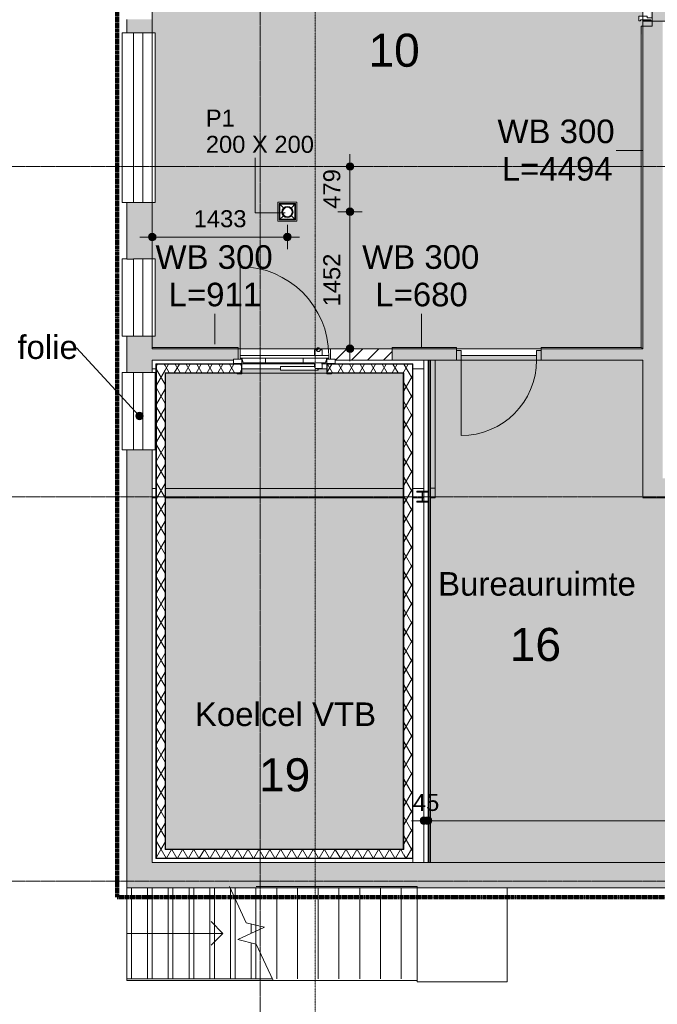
# Model space of a CAD drawing. Header units: millimetres. Extents: x 12177 to 91867, y 4659 to 113498.
# Tile 3 of 70: x 25869 to 32629, y 42758 to 53188. Entities that reach past the tile are written whole.
import ezdxf

# ---------------------------------------------------------------- set-up
doc = ezdxf.new("R2010")
doc.units = ezdxf.units.MM
for name, pattern in [('Afbreeklijn', [9, 5, -2, 0, -2]), ('ARC Grid Line', [22.225, 12.7, -3.175, 3.175, -3.175]), ('ARC Section Line', [17, 10, -3, 0, -1, 0, -3])]:
    doc.linetypes.add(name, pattern=pattern)
for name, color, linetype, lineweight in [('A--A2__Ruwbouw', 8, 'Continuous', 9), ('A--AR9__AlgVoorz', 1, 'Continuous', 9), ('A--L$01A__Algemeen', 7, 'Continuous', 9), ('A--L$07A__Stramien', 1, 'Continuous', 13), ('A--L21__Buitenwanden', 3, 'Continuous', 9), ('A--L22__Binnenwanden', 2, 'Continuous', 9), ('A--L23__Vloeren', 3, 'Continuous', 9), ('A--L24__TrapenHellingen', 1, 'Continuous', 9), ('A--L28__Hoofddraagconstructies', 3, 'Continuous', 9), ('A--L34__BalustradesLeuningen', 1, 'Continuous', 9), ('A--L3__Afbouw', 2, 'Continuous', 9), ('A--LD21__DetailPenFijnHidden', 1, 'Continuous', 9), ('A--LD30__DetailPenMiddel', 3, 'Continuous', 9), ('A--LR9__AlgVoorz', 7, 'Continuous', 9), ('A--M$01A__Algemeen', 1, 'Continuous', 13), ('A--M$01A__Algemeen-100', 1, 'Continuous', 13), ('A--T$01A__Algemeen', 1, 'Continuous', 9), ('A--T34__BalustradesLeuningen', 1, 'Continuous', 13), ('A--TR9__AlgVoorz', 1, 'Continuous', 13), ('Up Arrows', 7, 'Continuous', 9)]:
    doc.layers.add(name, color=color, linetype=linetype, lineweight=lineweight)
doc.styles.add('Arial', font='arial.ttf', dxfattribs={"height": 350})
doc.styles.add('Arial_1', font='arial.ttf', dxfattribs={"height": 250})
doc.styles.add('Arial_2', font='arial.ttf', dxfattribs={"height": 180})
doc.dimstyles.new('00_ARC_dimension_1_8mm', dxfattribs={"dimscale": 304.8, "dimtxt": 183.646692, "dimasz": 1.049869, "dimexe": 0.426509, "dimexo": 0.0625, "dimgap": 0.164042, "dimtad": 1, "dimdec": 0, "dimzin": 0, "dimdsep": 46, "dimtxsty": 'Arial_2', "dimblk1": 'DOTSMALL', "dimblk2": 'DOTSMALL', "dimsah": 1, "dimcen": 0.09, "dimdle": 0.426509, "dimadec": 3, "dimazin": 0, "dimtfac": 1, "dimtdec": 4, "dimtix": 1, "dimtmove": 0, "dimatfit": 3, "dimfxl": 0.426509, "dimfxlon": 1, "dimtvp": 1, "dimtolj": 1, "dimtzin": 0, "dimarcsym": 2})
pattern_1 = [(60, (0, 0), (-86.60254, 50), []), (120, (0, 0), (-86.60254, -50), [])]

# ---------------------------------------------------------------- blocks, each defined once
blk = doc.blocks.new('32_DO_WB_vo deur enkel2 - vo 2-2338812-DO-Begane grond - Nieuwe situatie')
at = {"layer": 'A--L3__Afbouw'}
h = blk.add_hatch(color=9, dxfattribs=at)
h.paths.add_polyline_path([(520, 60), (520, -40), (570, -40), (570, 60)])
h.paths.add_polyline_path([(-280, 60), (-330, 60), (-330, -40), (-280, -40)])
blk.add_hatch(color=9, dxfattribs=at).paths.add_polyline_path([(520, 60), (-280, 60), (-280, 10), (520, 10)])
at = {"layer": 'A--L$01A__Algemeen'}
blk.add_line((520, 60), (520, 860), dxfattribs=at)
blk.add_arc((520, 60), 800, 90, 180, dxfattribs=at)
at = {"layer": 'A--L3__Afbouw'}
for p, q in [((-280, 60), (-330, 60)), ((-330, 60), (-330, -40)), ((520, 60), (-280, 60)), ((-280, 60), (-280, 10)), ((-280, -40), (-280, 60)), ((-280, 10), (520, 10)), ((520, 10), (520, 60)), ((570, 60), (520, 60)), ((520, 60), (520, -40)), ((570, -40), (570, 60)), ((-330, -40), (-280, -40)), ((520, -40), (570, -40))]:
    blk.add_line(p, q, dxfattribs=at)
blk = doc.blocks.new('31_WI_WB_fixed glass - Ontwerpraam-2070651-DO-Begane grond - Nieuwe situatie')
at = {"layer": 'A--L3__Afbouw'}
for p, q in [((-900, 35), (-900, 165)), ((-900, 165), (900, 165)), ((900, 165), (900, 35)), ((-900, 35), (900, 35)), ((-900, -65), (-900, 35)), ((900, 35), (900, -65)), ((900, -65), (-900, -65)), ((-900, -179), (-900, -135)), ((-900, -179), (-900, -183)), ((-900, -183), (900, -183)), ((900, -135), (900, -179)), ((900, -183), (900, -179))]:
    blk.add_line(p, q, dxfattribs=at)
blk = doc.blocks.new('31_WI_WB_fixed glass - Ontwerpraam-2421921-DO-Begane grond - Nieuwe situatie')
at = {"layer": 'A--L3__Afbouw'}
for p, q in [((-409, 35), (-409, 165)), ((-409, 165), (409, 165)), ((409, 165), (409, 35)), ((-409, 35), (409, 35)), ((-409, -65), (-409, 35)), ((409, 35), (409, -65)), ((409, -65), (-409, -65)), ((-409, -179), (-409, -135)), ((-409, -179), (-409, -183)), ((-409, -183), (409, -183)), ((409, -135), (409, -179)), ((409, -183), (409, -179))]:
    blk.add_line(p, q, dxfattribs=at)
blk = doc.blocks.new('28_SCF_TLB_column steel HEA - HE120A-1981157-DO-Begane grond - Nieuwe situatie')
at = {"layer": 'A--L28__Hoofddraagconstructies'}
h = blk.add_hatch(dxfattribs=at)
h.set_pattern_fill('FP_6', color=256, style=0, pattern_type=2)
h.set_pattern_definition([(45, (-30139.26, -48135.44), (-251.4472, 251.4472), []), (45, (-30139.26, -47754.44), (-251.4472, 251.4472), [])])
h.paths.add_polyline_path([(15, -57), (60, -57), (60, -49), (2, -49), (-60, -57)])
h.paths.add_polyline_path([(2, 49), (60, 49), (60, 57), (-60, 57)])
for p, q in [((60, 57), (-60, 57)), ((-60, 57), (-60, 49)), ((-60, 49), (-3, 49)), ((-3, 49), (-3, -49)), ((2, -49), (2, 49)), ((2, 49), (60, 49)), ((60, 49), (60, 57)), ((-3, -49), (-60, -49)), ((-60, -49), (-60, -57)), ((-60, -57), (60, -57)), ((60, -49), (2, -49)), ((60, -57), (60, -49))]:
    blk.add_line(p, q, dxfattribs=at)
blk = doc.blocks.new('32_DO_WB_MFX3 - Metaflex_fl-MK--_2000x900_3sc-V52-DO-Begane grond - Nieuwe situatie')
at = {"layer": 'A--L3__Afbouw'}
for p, q in [((-470, 1080), (-470, 140)), ((-470, 140), (-470, 138)), ((470, 140), (-470, 140)), ((-470, 138), (-470, 110)), ((470, 138), (-470, 138)), ((470, 138), (-470, 138)), ((470, 110), (-470, 110)), ((-450, 110), (-435, 62)), ((-200, 110), (-200, 62)), ((200, 62), (200, 110)), ((320, 200), (320, 140)), ((340, 200), (320, 200)), ((325, 200), (320, 200)), ((360, 200), (332, 200)), ((400, 200), (380, 200)), ((388, 200), (380, 200)), ((400, 200), (395, 200)), ((400, 140), (400, 200)), ((435, 62), (450, 110)), ((470, 138), (470, 140)), ((470, 110), (470, 138)), ((-450, 100), (-540, 100)), ((-540, 100), (-540, 55)), ((-540, 55), (-450, 55)), ((-450, 55), (-500, 55)), ((-500, 55), (-500, 50)), ((-500, 50), (-455, 50)), ((-455, 50), (-455, -50)), ((-450, 55), (-450, 100)), ((-450, -55), (-450, 55)), ((-435, 62), (-200, 62)), ((200, 62), (-200, 62)), ((320, 22), (-40, 22)), ((-40, 22), (-40, -18)), ((-40, 22), (-40, 21)), ((200, 62), (435, 62)), ((320, 62), (320, 22)), ((325, 2), (400, 2)), ((360, -2), (360, 2)), ((360, -18), (360, 2)), ((396, 2), (400, 2)), ((400, 2), (400, 62)), ((540, 100), (450, 100)), ((450, 100), (450, 55)), ((450, 55), (540, 55)), ((500, 55), (450, 55)), ((450, 55), (450, -55)), ((455, -50), (455, 50)), ((455, 50), (500, 50)), ((500, 50), (500, 55)), ((540, 55), (540, 100)), ((-455, -50), (-500, -50)), ((-500, -50), (-500, -55)), ((-500, -55), (-450, -55)), ((-40, -18), (360, -18)), ((360, -18), (360, -17)), ((450, -55), (500, -55)), ((500, -50), (455, -50)), ((500, -55), (500, -50))]:
    blk.add_line(p, q, dxfattribs=at)
for centre, radius, start, end in [((-470, 140), 940, 360, 90), ((360, 200), 20, 360, 180), ((360, 200), 20, 180, 360)]:
    blk.add_arc(centre, radius, start, end, dxfattribs=at)
for points, knots in [([(350, 183), (350, 183), (349, 184), (347, 185), (346, 186), (344, 188), (342, 191), (341, 193), (341, 193)], [0.6666667, 0.6666667, 0.6666667, 0.6666667, 0.6875, 0.7222222, 0.7569444, 0.7916667, 0.8611111, 0.8888889, 0.8888889, 0.8888889, 0.8888889]), ([(380, 200), (380, 199), (380, 197), (379, 195), (379, 193), (377, 190), (375, 186), (371, 183), (367, 181), (364, 180), (361, 180), (359, 180), (357, 180), (356, 180)], [0, 0, 0, 0, 0.0555556, 0.0833333, 0.1111111, 0.1666667, 0.2222222, 0.3333333, 0.3888889, 0.4444444, 0.4791667, 0.5138889, 0.5555556, 0.5555556, 0.5555556, 0.5555556]), ([(320, 22), (320, 22), (320, 22), (321, 20), (323, 16), (324, 12), (324, 10), (325, 9), (325, 7), (325, 5), (325, 3), (325, 2)], [0, 0, 0, 0, 0.142857, 0.285714, 0.571429, 0.678571, 0.732143, 0.785714, 0.839286, 0.892857, 1, 1, 1, 1])]:
    blk.add_open_spline(points, degree=3, knots=knots, dxfattribs=at)
blk.add_open_spline([(320, 21), (320, 22), (320, 22), (320, 22)], degree=3, dxfattribs=at)
blk = doc.blocks.new('31_WI_WB_fixed glass - Ontwerpraam-2421983-DO-Begane grond - Nieuwe situatie')
at = {"layer": 'A--L3__Afbouw'}
for p, q in [((409, 183), (-409, 183)), ((-409, 183), (-409, 179)), ((-409, 135), (-409, 179)), ((409, 179), (409, 183)), ((409, 179), (409, 135)), ((-409, 65), (409, 65)), ((-409, -35), (-409, 65)), ((409, 65), (409, -35)), ((-409, -165), (-409, -35)), ((409, -35), (-409, -35)), ((409, -35), (409, -165)), ((409, -165), (-409, -165))]:
    blk.add_line(p, q, dxfattribs=at)
blk = doc.blocks.new('Railing - Railing-2437554-DO-Begane grond - Nieuwe situatie')
at = {"layer": 'A--L34__BalustradesLeuningen'}
for p, q in [((32459, 53121), (32459, 49717)), ((32471, 53121), (32459, 53121)), ((32471, 53121), (32474, 53121)), ((32459, 49717), (31399, 49717)), ((31399, 49717), (31399, 49705)), ((31399, 49702), (31399, 49705))]:
    blk.add_line(p, q, dxfattribs=at)
blk.add_open_spline([(32459, 49717), (32459, 49717), (32459, 49717), (32460, 49717), (32461, 49716), (32462, 49715), (32462, 49714), (32463, 49714), (32464, 49713), (32465, 49712), (32466, 49711), (32467, 49710), (32469, 49708), (32470, 49707), (32471, 49705)], degree=3, knots=[0, 0, 0, 0, 0.166667, 0.25, 0.333333, 0.416667, 0.458333, 0.5, 0.583333, 0.666667, 0.708333, 0.75, 0.833333, 1, 1, 1, 1], dxfattribs=at)
blk = doc.blocks.new('Railing - Railing-2437684-DO-Begane grond - Nieuwe situatie')
at = {"layer": 'A--L34__BalustradesLeuningen'}
for p, q in [((30499, 49717), (29819, 49717)), ((29819, 49717), (29819, 49705)), ((29819, 49717), (29819, 49705)), ((29819, 49702), (29819, 49705)), ((29819, 49705), (29819, 49702)), ((30499, 49705), (30499, 49717)), ((30499, 49705), (30499, 49717)), ((30499, 49702), (30499, 49705)), ((30499, 49705), (30499, 49702))]:
    blk.add_line(p, q, dxfattribs=at)
blk = doc.blocks.new('Railing - Railing-2437844-DO-Begane grond - Nieuwe situatie')
at = {"layer": 'A--L34__BalustradesLeuningen'}
for p, q in [((28185, 49717), (27274, 49717)), ((28185, 49705), (28185, 49717)), ((28185, 49705), (28185, 49717)), ((28185, 49702), (28185, 49705)), ((28185, 49705), (28185, 49702))]:
    blk.add_line(p, q, dxfattribs=at)
blk = doc.blocks.new('N_frame_border_rebate_single_brickmold_2sided - jamb_border-2542699-DO-Begane grond - Nieuwe situatie')
at = {"layer": 'A--L$01A__Algemeen', "lineweight": 15}
for p, q in [((0, 0), (-33, 0)), ((-33, 0), (-33, -52)), ((0, -15), (0, 0)), ((-33, -52), (-50, -52)), ((-50, -52), (-50, -140)), ((-10, -125), (-10, -15)), ((-10, -15), (0, -15)), ((-50, -140), (0, -140)), ((0, -125), (-10, -125)), ((0, -140), (0, -125))]:
    blk.add_line(p, q, dxfattribs=at)
blk = doc.blocks.new('52_PF_FB_ARC_Drain Square1 - 200x200_hygienicpro rooster-V73-DO-Begane grond - Nieuwe situatie')
at = {"layer": 'A--LD21__DetailPenFijnHidden'}
for p, q in [((100, 100), (-100, 100)), ((-100, 100), (-100, -100)), ((-42, 45), (-87, 87)), ((-87, -87), (-87, 87)), ((-87, 87), (87, 87)), ((80, 80), (-80, 80)), ((-80, 80), (-80, -80)), ((-80, 80), (80, 80)), ((-80, -80), (-80, 80)), ((42, 45), (87, 87)), ((80, -80), (80, 80)), ((80, 80), (80, -80)), ((87, 87), (87, -87)), ((100, -100), (100, 100)), ((-100, -100), (100, -100)), ((-87, -87), (-42, -40)), ((87, -87), (-87, -87)), ((-80, -80), (80, -80)), ((80, -80), (-80, -80)), ((87, -87), (42, -40))]:
    blk.add_line(p, q, dxfattribs=at)
for radius in [60, 50]:
    blk.add_circle((0, 3), radius, dxfattribs=at)
for radius, start, end in [(60, 0, 180), (60, 180, 360), (50, 0, 180), (50, 90, 180), (50, 180, 360), (50, 180, 270), (50, 15, 75), (50, 300, 360)]:
    blk.add_arc((0, 3), radius, start, end, dxfattribs=at)
blk = doc.blocks.new('DIMBLOCK64-DO-Begane grond - Nieuwe situatie')
at = {"layer": 'A--M$01A__Algemeen-100'}
h = blk.add_hatch(color=256, dxfattribs=at)
edge = h.paths.add_edge_path()
edge.add_arc((30154, 44702), 40, 0, 360)
h = blk.add_hatch(color=256, dxfattribs=at)
edge = h.paths.add_edge_path()
edge.add_arc((30199, 44702), 40, 0, 360)
for p, q in [((30154, 44702), (30154, 44832)), ((30199, 44702), (30199, 44832)), ((30024, 44702), (30199, 44702)), ((30154, 44702), (30154, 44572)), ((30199, 44702), (30199, 44572))]:
    blk.add_line(p, q, dxfattribs=at)
for centre in [(30154, 44702), (30199, 44702)]:
    blk.add_circle(centre, 40, dxfattribs=at)
at = {"layer": 'A--M$01A__Algemeen-100', "color": 0, "insert": (30038, 44986), "char_height": 180, "width": 332.26, "attachment_point": 1, "line_spacing_factor": 0.941778, "style": 'Arial_2'}
blk.add_mtext('45', dxfattribs=at)
blk = doc.blocks.new('_DotSmall')
at = {"color": 0, "linetype": 'ByBlock', "const_width": 0.5}
blk.add_lwpolyline([(-0.0625, 0, 1), (0.0625, 0, 1)], format="xyb", close=True, dxfattribs=at)
blk = doc.blocks.new('DIMBLOCK65-DO-Begane grond - Nieuwe situatie')
at = {"layer": 'A--M$01A__Algemeen-100'}
h = blk.add_hatch(color=256, dxfattribs=at)
edge = h.paths.add_edge_path()
edge.add_arc((30199, 44702), 40, 0, 360)
h = blk.add_hatch(color=256, dxfattribs=at)
edge = h.paths.add_edge_path()
edge.add_arc((36474, 44702), 40, 0, 360)
for p, q in [((30199, 44702), (30199, 44832)), ((36474, 44702), (36474, 44832)), ((30199, 44702), (36604, 44702)), ((30199, 44702), (30199, 44572)), ((36474, 44702), (36474, 44572))]:
    blk.add_line(p, q, dxfattribs=at)
for centre in [(30199, 44702), (36474, 44702)]:
    blk.add_circle(centre, 40, dxfattribs=at)
at = {"layer": 'A--M$01A__Algemeen-100', "color": 0, "insert": (33060, 44986), "char_height": 180, "width": 664.52, "attachment_point": 1, "line_spacing_factor": 0.941778, "style": 'Arial_2'}
blk.add_mtext('6275', dxfattribs=at)
blk = doc.blocks.new('DIMBLOCK171-DO-Begane grond - Nieuwe situatie')
at = {"layer": 'A--M$01A__Algemeen-100'}
h = blk.add_hatch(color=256, dxfattribs=at)
edge = h.paths.add_edge_path()
edge.add_arc((27274, 50886), 40, 0, 360)
h = blk.add_hatch(color=256, dxfattribs=at)
edge = h.paths.add_edge_path()
edge.add_arc((28707, 50886), 40, 0, 360)
for p, q in [((27274, 50886), (27274, 51016)), ((28707, 50886), (28707, 51016)), ((27144, 50886), (28837, 50886)), ((27274, 50886), (27274, 50756)), ((28707, 50886), (28707, 50756))]:
    blk.add_line(p, q, dxfattribs=at)
for centre in [(27274, 50886), (28707, 50886)]:
    blk.add_circle(centre, 40, dxfattribs=at)
at = {"layer": 'A--M$01A__Algemeen-100', "color": 0, "insert": (27714, 51170), "char_height": 180, "width": 664.52, "attachment_point": 1, "line_spacing_factor": 0.941778, "style": 'Arial_2'}
blk.add_mtext('1433', dxfattribs=at)
blk = doc.blocks.new('DIMBLOCK172-DO-Begane grond - Nieuwe situatie')
at = {"layer": 'A--M$01A__Algemeen-100'}
h = blk.add_hatch(color=256, dxfattribs=at)
edge = h.paths.add_edge_path()
edge.add_arc((29371, 51633), 40, 0, 360)
h = blk.add_hatch(color=256, dxfattribs=at)
edge = h.paths.add_edge_path()
edge.add_arc((29371, 51154), 40, 0, 360)
for p, q in [((29371, 51763), (29371, 51154)), ((29371, 51633), (29241, 51633)), ((29371, 51633), (29501, 51633)), ((29371, 51154), (29241, 51154)), ((29371, 51154), (29501, 51154))]:
    blk.add_line(p, q, dxfattribs=at)
for centre in [(29371, 51633), (29371, 51154)]:
    blk.add_circle(centre, 40, dxfattribs=at)
at = {"layer": 'A--M$01A__Algemeen-100', "color": 0, "insert": (29088, 51186), "char_height": 180, "width": 498.39, "attachment_point": 1, "rotation": 90, "line_spacing_factor": 0.941778, "style": 'Arial_2'}
blk.add_mtext('479', dxfattribs=at)
blk = doc.blocks.new('DIMBLOCK173-DO-Begane grond - Nieuwe situatie')
at = {"layer": 'A--M$01A__Algemeen-100'}
h = blk.add_hatch(color=256, dxfattribs=at)
edge = h.paths.add_edge_path()
edge.add_arc((29371, 51154), 40, 0, 360)
h = blk.add_hatch(color=256, dxfattribs=at)
edge = h.paths.add_edge_path()
edge.add_arc((29371, 49702), 40, 0, 360)
for p, q in [((29371, 51154), (29241, 51154)), ((29371, 51154), (29371, 49572)), ((29371, 51154), (29501, 51154)), ((29371, 49702), (29241, 49702)), ((29371, 49702), (29501, 49702))]:
    blk.add_line(p, q, dxfattribs=at)
for centre in [(29371, 51154), (29371, 49702)]:
    blk.add_circle(centre, 40, dxfattribs=at)
at = {"layer": 'A--M$01A__Algemeen-100', "color": 0, "insert": (29088, 50151), "char_height": 180, "width": 664.52, "attachment_point": 1, "rotation": 90, "line_spacing_factor": 0.941778, "style": 'Arial_2'}
blk.add_mtext('1452', dxfattribs=at)

msp = doc.modelspace()

# ---------------------------------------------------------------- hatches: boundary and pattern name
at = {"layer": 'A--A2__Ruwbouw'}
h = msp.add_hatch(color=9, dxfattribs=at)
h.paths.add_polyline_path([(27169.3, 44261.4), (27274.3, 44261.4), (27274.3, 48631.7), (27004.3, 48631.7), (27004.3, 44261.4)])
h.paths.add_polyline_path([(27274.3, 49449.4), (27274.3, 49835.5), (27004.3, 49835.5), (27004.3, 49449.4), (27174.3, 49449.4)])
h.paths.add_polyline_path([(27104.3, 50653.2), (27274.3, 50653.2), (27274.3, 51250.8), (27004.3, 51250.8), (27004.3, 50653.2), (27098.1, 50653.2)])
h.paths.add_polyline_path([(27098.1, 53050.8), (27274.3, 53050.8), (27274.3, 53191.4), (27004.3, 53191.4), (27004.3, 53050.8), (27095.4, 53050.8)])
h.paths.add_polyline_path([(27169.3, 55091.4), (27274.3, 55091.4), (27274.3, 56108.4), (27004.3, 56108.4), (27004.3, 55091.4)])
h.paths.add_polyline_path([(27169.3, 57923.9), (27274.3, 57923.9), (27274.3, 59131.4), (27064.3, 59131.4), (27064.3, 59071.4), (27004.3, 59071.4), (27004.3, 57923.9), (27074.3, 57923.9)])
h = msp.add_hatch(dxfattribs=at)
h.set_pattern_fill('FP_4', color=256, angle=45, style=0, pattern_type=2)
h.set_pattern_definition([(45, (0, 0), (-84.85281, 84.85281), [])])
h.paths.add_polyline_path([(32574.3, 53171.4), (32574.3, 53175.4), (32566.9, 53171.4)])
h.paths.add_polyline_path([(32574.3, 55110.4), (32574.3, 55114.4), (32564.3, 55110.4)])
for points in [[(32684.3, 48331.4), (32684.3, 53171.4), (32474.3, 53171.4), (32474.3, 48331.4)], [(27169.3, 43991.4), (35664.3, 43991.4), (35664.3, 44261.4), (27004.3, 44261.4), (27004.3, 43991.4)]]:
    msp.add_hatch(color=9, dxfattribs=at).paths.add_polyline_path(points)
h = msp.add_hatch(color=9, dxfattribs=at)
h.paths.add_polyline_path([(29940.2, 49582.4), (30040.9, 49582.4), (30040.9, 49702.4), (29819, 49702.4), (29819, 49582.4), (29936.2, 49582.4)])
h.paths.add_polyline_path([(27274.3, 49582.4), (28135.2, 49582.4), (28135.2, 49592.4), (28185.2, 49592.4), (28185.2, 49702.4), (27274.3, 49702.4)])
h = msp.add_hatch(dxfattribs=at)
h.set_pattern_fill('FP_4', color=256, angle=45, style=0, pattern_type=2)
h.set_pattern_definition([(45, (0, 0), (-84.85281, 84.85281), [])])
h.paths.add_polyline_path([(29231.6, 49582.4), (29819, 49582.4), (29819, 49702.4), (29165.2, 49702.4), (29165.2, 49592.4), (29215.2, 49592.4), (29215.2, 49582.4)])
h = msp.add_hatch(color=9, dxfattribs=at)
h.paths.add_polyline_path([(32474.3, 49582.4), (32474.3, 49702.4), (31399, 49702.4), (31399, 49582.4), (32033.6, 49582.4)])
h.paths.add_polyline_path([(30040.9, 49582.4), (30499, 49582.4), (30499, 49702.4), (30040.9, 49702.4)])
h = msp.add_hatch(dxfattribs=at)
h.set_pattern_fill('FP_2', color=256, angle=60, style=0, pattern_type=2)
h.set_pattern_definition(pattern_1)
h.paths.add_polyline_path([(27363.6, 44397.4), (27410.3, 44401.4), (27410.3, 49538.4), (27318.3, 49538.4), (27318.3, 44397.4)])
h = msp.add_hatch(dxfattribs=at)
h.set_pattern_fill('FP_2', color=256, angle=60, style=0, pattern_type=2)
h.set_pattern_definition(pattern_1)
h.paths.add_polyline_path([(29936.2, 49446.4), (29940.2, 49446.5), (29936.2, 49538.4), (29130.2, 49538.4), (29134.2, 49446.4), (29231.6, 49446.4)])
h.paths.add_polyline_path([(27414.3, 49446.4), (28220.2, 49446.4), (28216.2, 49538.4), (27410.3, 49538.4), (27410.3, 49446.4)])
h = msp.add_hatch(dxfattribs=at)
h.set_pattern_fill('FP_2', color=256, angle=60, style=0, pattern_type=2)
h.set_pattern_definition(pattern_1)
h.paths.add_polyline_path([(28220.2, 49442.4), (28216.2, 49446.4), (28120.2, 49442.4)])
h = msp.add_hatch(dxfattribs=at)
h.set_pattern_fill('FP_2', color=256, angle=60, style=0, pattern_type=2)
h.set_pattern_definition(pattern_1)
h.paths.add_polyline_path([(30032.2, 44305.4), (30032.2, 49538.4), (29940.2, 49538.4), (29940.2, 44305.4)])
h = msp.add_hatch(color=9, dxfattribs=at)
h.paths.add_polyline_path([(32474.3, 48121.4), (33049.3, 48121.4), (33049.3, 48331.4), (32474.3, 48331.4), (32474.3, 48226.4)])
h.paths.add_polyline_path([(34624.3, 48121.4), (34624.3, 48331.4), (33949.3, 48331.4), (33949.3, 48121.4)])
h = msp.add_hatch(dxfattribs=at)
h.set_pattern_fill('FP_2', color=256, angle=60, style=0, pattern_type=2)
h.set_pattern_definition(pattern_1)
h.paths.add_polyline_path([(27410.3, 44401.4), (27414.3, 44401.4), (27410.3, 45262.6)])
h = msp.add_hatch(dxfattribs=at)
h.set_pattern_fill('FP_2', color=256, angle=60, style=0, pattern_type=2)
h.set_pattern_definition(pattern_1)
h.paths.add_polyline_path([(29936.2, 44305.4), (29940.2, 44305.4), (29936.2, 44397.4), (27318.3, 44397.4), (27318.3, 44305.4), (29231.6, 44305.4)])
h = msp.add_hatch(dxfattribs=at)
h.set_pattern_fill('FP_2', color=256, angle=60, style=0, pattern_type=2)
h.set_pattern_definition(pattern_1)
h.paths.add_polyline_path([(29936.2, 44397.4), (29936.2, 44401.4), (29231.6, 44397.4)])
at = {"layer": 'A--AR9__AlgVoorz'}
h = msp.add_hatch(color=7, dxfattribs=at)
h.paths.add_polyline_path([(30506.8, 59131.4), (30516.8, 59146.4), (30516.8, 59236.4), (30506.8, 59236.4), (30506.8, 59145.4)])
h.paths.add_polyline_path([(27274.3, 49702.4), (29022.2, 49702.4), (29035.2, 49712.4), (29042.9, 49702.4), (31399, 49708.6), (31399, 49717.4), (32459.3, 49717.4), (32465.2, 53121.4), (32474.3, 53121.4), (32474.3, 53185.4), (32449.3, 53185.4), (32434.3, 53175.4), (32434.3, 53225.4), (32474.3, 53225.4), (32474.3, 55060.4), (32434.3, 55060.4), (32434.3, 55110.4), (32449.3, 55100.4), (32474.3, 55100.4), (32474.3, 59131.4), (32408.8, 59131.4), (32406.8, 59183.4), (32391.8, 59183.4), (32391.8, 59236.4), (30556.8, 59236.4), (30556.8, 59183.4), (30539.8, 59183.4), (30539.8, 59131.4), (30489.3, 59131.4), (30483.3, 55076.9), (30254.2, 55082.4), (30254.2, 55091.4), (27274.3, 55091.4), (27274.3, 53050.8), (27304.3, 53050.8), (27304.3, 51250.8), (27274.3, 51250.8), (27274.3, 50653.2), (27304.3, 50653.2), (27304.3, 49835.5), (27274.3, 49835.5), (27274.3, 49811.6)])
h.paths.add_polyline_path([(28607.2, 51054.1), (28607.2, 51254.1), (28807.2, 51254.1), (28807.2, 51054.1), (28764.6, 51054.1)])
h.paths.add_polyline_path([(32441.8, 59131.4), (32441.8, 59236.4), (32431.8, 59236.4), (32432.4, 59145.4)])
h.paths.add_polyline_path([(32033.6, 59141.4), (31476.8, 59145.4), (31476.8, 59181.4), (32406.8, 59177.1), (32406.8, 59141.4)])
h.paths.add_polyline_path([(31099.6, 59141.4), (30541.8, 59146.4), (30541.8, 59181.4), (31471.8, 59181.4), (31471.8, 59141.4), (31363.8, 59141.4)])
h = msp.add_hatch(color=7, dxfattribs=at)
h.paths.add_polyline_path([(32574.3, 53175.4), (32559.3, 53185.4), (32524.3, 53185.4), (32524.3, 53175.4), (32564.3, 53175.4)])
h.paths.add_polyline_path([(43954.3, 53171.4), (50264.3, 53176.7), (50264.3, 55116.4), (32574.3, 55110.4), (32574.3, 55077.4), (32564.3, 55075.4), (32564.3, 54145.4), (32564.3, 54140.4), (32559.3, 53210.4), (32574.3, 53208.4), (32580.3, 53171.4), (43948.3, 53171.4)])
h.paths.add_polyline_path([(32559.3, 55100.4), (32564.3, 55110.4), (32524.3, 55110.4), (32524.3, 55100.4)])
for points in [[(35760.8, 44261.4), (36474.3, 44261.4), (36474.3, 48121.4), (32474.3, 48121.4), (32474.3, 49582.4), (30224.3, 49582.4), (30224.3, 44261.4), (35664.3, 44261.4)], [(29936.2, 44401.4), (29936.2, 49442.4), (29125.2, 49446.4), (29125.2, 49491.4), (29035.2, 49484.4), (29035.2, 49474.9), (28635.2, 49482), (28635.2, 49491.4), (28225.2, 49491.4), (28220.2, 49442.4), (27414.3, 49437.4), (27414.3, 44401.4), (29231.6, 44401.4)]]:
    msp.add_hatch(color=7, dxfattribs=at).paths.add_polyline_path(points)
at = {"layer": 'A--T$01A__Algemeen', "lineweight": 13}
h = msp.add_hatch(color=256, dxfattribs=at)
edge = h.paths.add_edge_path()
edge.add_arc((27139.3, 48989.7), 40, 0, 360)

# ---------------------------------------------------------------- linework, layer by layer
at = {"layer": 'A--L$01A__Algemeen', "linetype": 'ARC Section Line', "lineweight": 13}
msp.add_line((29001.3, 42270.2), (29001.3, 91288.9), dxfattribs=at)
at = {"layer": 'A--L$07A__Stramien', "linetype": 'ARC Grid Line'}
for p, q in [((28417.3, 95686.5), (28417.3, 39742)), ((62423, 51632.9), (17266.9, 51632.9)), ((62423, 48135.4), (17266.9, 48135.4)), ((62423, 44060.4), (17266.9, 44060.4))]:
    msp.add_line(p, q, dxfattribs=at)
at = {"layer": 'A--L21__Buitenwanden', "lineweight": 15}
for p, q in [((27004.3, 53191.4), (27004.3, 53050.8)), ((27274.3, 53050.8), (27274.3, 53191.4)), ((27004.3, 53050.8), (27074.3, 53050.8)), ((27074.3, 51250.8), (27004.3, 51250.8)), ((27004.3, 51250.8), (27004.3, 50653.2)), ((27274.3, 50653.2), (27274.3, 51250.8)), ((27004.3, 50653.2), (27074.3, 50653.2)), ((27074.3, 49835.5), (27004.3, 49835.5)), ((27004.3, 49835.5), (27004.3, 49449.4)), ((27274.3, 49702.4), (27274.3, 49835.5)), ((27274.3, 49449.4), (27274.3, 49582.4)), ((27004.3, 49449.4), (27074.3, 49449.4)), ((27074.3, 48631.7), (27004.3, 48631.7)), ((27004.3, 48631.7), (27004.3, 43991.4)), ((27274.3, 44261.4), (27274.3, 48631.7)), ((35664.3, 44261.4), (27274.3, 44261.4)), ((27004.3, 43991.4), (34417.3, 43991.4))]:
    msp.add_line(p, q, dxfattribs=at)
at = {"layer": 'A--L22__Binnenwanden', "lineweight": 15}
for p, q in [((32474.3, 53175.4), (32474.3, 49702.4)), ((32574.3, 53175.4), (32474.3, 53175.4)), ((33349.3, 53171.4), (32474.3, 53171.4)), ((32474.3, 53121.4), (32574.3, 53121.4)), ((32574.3, 53121.4), (32574.3, 53175.4)), ((28185.2, 49702.4), (27274.3, 49702.4)), ((28185.2, 49592.4), (28185.2, 49702.4)), ((30499, 49702.4), (29165.2, 49702.4)), ((29165.2, 49702.4), (29165.2, 49592.4)), ((30499, 49582.4), (30499, 49702.4)), ((32474.3, 49702.4), (31399, 49702.4)), ((31399, 49702.4), (31399, 49582.4)), ((27274.3, 49582.4), (28135.2, 49582.4)), ((29215.2, 49582.4), (30499, 49582.4)), ((30154.3, 49582.4), (30154.3, 48192.4)), ((30199.3, 49582.4), (30199.3, 48192.4)), ((30211.8, 49582.4), (30211.8, 44261.4)), ((30224.3, 44261.4), (30224.3, 49582.4)), ((31399, 49582.4), (32474.3, 49582.4)), ((32474.3, 49582.4), (32474.3, 48121.4)), ((27314.3, 49542.4), (27314.3, 44301.4)), ((28220.2, 49542.4), (27314.3, 49542.4)), ((27318.3, 49538.4), (27318.3, 44305.4)), ((28220.2, 49538.4), (27318.3, 49538.4)), ((27410.3, 49446.4), (27410.3, 44397.4)), ((28220.2, 49446.4), (27410.3, 49446.4)), ((27414.3, 44401.4), (27414.3, 49442.4)), ((27414.3, 49442.4), (28220.2, 49442.4)), ((30036.2, 49542.4), (29130.2, 49542.4)), ((30032.2, 49538.4), (29130.2, 49538.4)), ((29940.2, 49446.4), (29130.2, 49446.4)), ((29130.2, 49442.4), (29936.2, 49442.4)), ((29936.2, 49442.4), (29936.2, 44401.4)), ((29940.2, 44397.4), (29940.2, 49446.4)), ((30032.2, 44305.4), (30032.2, 49538.4)), ((30036.2, 44301.4), (30036.2, 49542.4)), ((30154.3, 48184.4), (30154.3, 48086.4)), ((30199.3, 48184.4), (30199.3, 48086.4)), ((32474.3, 48121.4), (33049.3, 48121.4)), ((30154.3, 48078.4), (30154.3, 44261.4)), ((30199.3, 48078.4), (30199.3, 44261.4)), ((27410.3, 44397.4), (29940.2, 44397.4)), ((29936.2, 44401.4), (27414.3, 44401.4)), ((27314.3, 44301.4), (30036.2, 44301.4)), ((27318.3, 44305.4), (30032.2, 44305.4))]:
    msp.add_line(p, q, dxfattribs=at)
at = {"layer": 'A--L22__Binnenwanden'}
for p, q in [((28185.2, 49702.4), (29022.2, 49702.4)), ((29042.9, 49702.4), (29165.2, 49702.4)), ((29819, 49702.4), (29819, 49582.4)), ((30499, 49702.4), (31399, 49702.4)), ((28225, 49542.4), (28998.1, 49542.4)), ((29125.2, 49442.4), (28225.2, 49442.4)), ((29069, 49542.4), (29125.4, 49542.4))]:
    msp.add_line(p, q, dxfattribs=at)
at = {"layer": 'A--L23__Vloeren'}
for p, q in [((32474.3, 53175.4), (32474.3, 53185.4)), ((28607.2, 51054.1), (28607.2, 51254.1)), ((28607.2, 51254.1), (28807.2, 51254.1)), ((28807.2, 51254.1), (28807.2, 51054.1)), ((28807.2, 51054.1), (28607.2, 51054.1)), ((30274.3, 49582.4), (30274.3, 48121.4)), ((27314.3, 49491.4), (27274.3, 49491.4)), ((28635.2, 49491.4), (28225.2, 49491.4)), ((29125.2, 49491.4), (29023.9, 49491.4)), ((30154.3, 49491.4), (30036.1, 49491.4)), ((27274.3, 48221.4), (27314.3, 48221.4)), ((27413.3, 48221.4), (29936.2, 48221.4)), ((30035.2, 48221.4), (30154.3, 48221.4)), ((30274.3, 48226.4), (30224.3, 48226.4)), ((27314.3, 48121.4), (27274.3, 48121.4)), ((29936.2, 48121.4), (27413.2, 48121.4)), ((30136.8, 48121.4), (30036.2, 48121.4)), ((30154.3, 48121.4), (30141.8, 48121.4)), ((30274.3, 48121.4), (30224.3, 48121.4)), ((30036.2, 44301.4), (30036.2, 44261.4))]:
    msp.add_line(p, q, dxfattribs=at)
at = {"layer": 'A--L24__TrapenHellingen'}
for p, q in [((27004.3, 43991.4), (27004.3, 43026.4)), ((27054.3, 43991.4), (27054.3, 43026.4)), ((27224.3, 43991.4), (27224.3, 43026.4)), ((27274.3, 43991.4), (27274.3, 43026.4)), ((27444.3, 43991.4), (27444.3, 43026.4)), ((27494.3, 43991.4), (27494.3, 43026.4)), ((27664.3, 43991.4), (27664.3, 43026.4)), ((27714.3, 43991.4), (27714.3, 43026.4)), ((27884.3, 43991.4), (27884.3, 43026.4)), ((27934.3, 43991.4), (27934.3, 43026.4)), ((28271.4, 43622.2), (28092.3, 44006.4)), ((28104.3, 43980.7), (28104.3, 43026.4)), ((28154.3, 43991.4), (28154.3, 43873.5)), ((28374.3, 43991.4), (28374.3, 43597.2)), ((28377.4, 44006.4), (30084.3, 44006.4)), ((28594.3, 43991.4), (28594.3, 43026.4)), ((28814.3, 43991.4), (28814.3, 43026.4)), ((29034.3, 43991.4), (29034.3, 43026.4)), ((29254.3, 43991.4), (29254.3, 43026.4)), ((29474.3, 43991.4), (29474.3, 43026.4)), ((29694.3, 43991.4), (29694.3, 43026.4)), ((29914.3, 43991.4), (29914.3, 43026.4)), ((30082.1, 43991.4), (30082.1, 42996.4)), ((31037.1, 43991.4), (30082.1, 43991.4)), ((30084.3, 44006.4), (30084.3, 43011.4)), ((31037.1, 42996.4), (31037.1, 43991.4)), ((28154.3, 43873.5), (28154.3, 43026.4)), ((28465.9, 43575), (28271.4, 43622.2)), ((28324.3, 43609.4), (28324.3, 43508.9)), ((28182.6, 43442.9), (28465.9, 43575)), ((28374.3, 43597.2), (28374.3, 43532.3)), ((28374.3, 43532.3), (28374.3, 43396.3)), ((28377.1, 43395.7), (28182.6, 43442.9)), ((28324.3, 43408.5), (28324.3, 43026.4)), ((28374.3, 43396.3), (28374.3, 43026.4)), ((28556.2, 43011.4), (28377.1, 43395.7)), ((27004.3, 43026.4), (27004.3, 43011.4)), ((27004.3, 43026.4), (27224.3, 43026.4)), ((27004.3, 43011.4), (28556.2, 43011.4)), ((27224.3, 43026.4), (27444.3, 43026.4)), ((27444.3, 43026.4), (27664.3, 43026.4)), ((27664.3, 43026.4), (27884.3, 43026.4)), ((27884.3, 43026.4), (28104.3, 43026.4)), ((28104.3, 43026.4), (28324.3, 43026.4)), ((28324.3, 43026.4), (28544.3, 43026.4)), ((28544.3, 43037.2), (28544.3, 43026.4)), ((28544.3, 43026.4), (28549.3, 43026.4)), ((28556.2, 43011.4), (30084.3, 43011.4)), ((30082.1, 42996.4), (31037.1, 42996.4))]:
    msp.add_line(p, q, dxfattribs=at)
at = {"layer": 'A--LD30__DetailPenMiddel', "linetype": 'Afbreeklijn', "lineweight": 100}
for p, q in [((26904.3, 55371.4), (26904.3, 43891.4)), ((26904.3, 43891.4), (30474.3, 43891.4)), ((30474.3, 43891.4), (36674.3, 43891.4))]:
    msp.add_line(p, q, dxfattribs=at)
at = {"layer": 'A--LD30__DetailPenMiddel'}
msp.add_line((32474.3, 53185.4), (32474.3, 53175.4), dxfattribs=at)
at = {"layer": 'A--LR9__AlgVoorz', "flags": 128}
for points in [[(32474.3, 49702.4), (32474.3, 53121.4), (32474.3, 55219.4), (32474.3, 59131.4), (30474.3, 59131.4), (30474.3, 55091.4), (27274.3, 55091.4), (27274.3, 49702.4), (30040.9, 49702.4), (30189.3, 49702.4)], [(32574.3, 53171.4), (34624.3, 53171.4), (40135.3, 53171.4), (44634.3, 53171.4), (46503.3, 53171.4), (49003.3, 53171.4), (50264.3, 53171.4), (50264.3, 55116.4), (44634.3, 55116.4), (43948.3, 55116.4), (42723.3, 55116.4), (41658.3, 55116.4), (40079.3, 55116.4), (37220.9, 55116.4), (37219.3, 55116.4), (37124.3, 55114.4), (32574.3, 55114.4)], [(36474.3, 44261.4), (36474.3, 45311.4), (36474.3, 48121.4), (36174.3, 48121.4), (34624.3, 48121.4), (34574.3, 48121.4), (32474.3, 48121.4), (32474.3, 49582.4), (30224.3, 49582.4), (30224.3, 44261.4), (35662.7, 44261.4), (35664.3, 44261.4), (35935.9, 44261.4)], [(29936.2, 44401.4), (29936.2, 49442.4), (27414.3, 49442.4), (27414.3, 44401.4)]]:
    msp.add_lwpolyline(points, close=True, dxfattribs=at)
at = {"layer": 'A--T$01A__Algemeen', "lineweight": 13}
for p, q in [((28365.9, 51142.2), (28365.9, 51724.8)), ((28682.5, 51142.2), (28365.9, 51142.2)), ((27139.3, 48989.7), (26471.1, 49713.5))]:
    msp.add_line(p, q, dxfattribs=at)
msp.add_circle((27139.3, 48989.7), 40, dxfattribs=at)
at = {"layer": 'A--T34__BalustradesLeuningen'}
for p, q in [((32474.3, 51801.3), (32191.2, 51801.3)), ((27937.6, 49750.4), (27937.6, 50072.4)), ((30128.6, 49718.5), (30128.6, 50072.4))]:
    msp.add_line(p, q, dxfattribs=at)
at = {"layer": 'Up Arrows'}
for p, q in [((28024.3, 43508.9), (27899.3, 43633.9)), ((27004.3, 43508.9), (27224.3, 43508.9)), ((27224.3, 43508.9), (27444.3, 43508.9)), ((27444.3, 43508.9), (27664.3, 43508.9)), ((27664.3, 43508.9), (27884.3, 43508.9)), ((27884.3, 43508.9), (28024.3, 43508.9)), ((28024.3, 43508.9), (27899.3, 43383.9))]:
    msp.add_line(p, q, dxfattribs=at)

# ---------------------------------------------------------------- block references
at = {"layer": 'A--L$01A__Algemeen', "rotation": 269.9999999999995}
msp.add_blockref('N_frame_border_rebate_single_brickmold_2sided - jamb_border-2542699-DO-Begane grond - Nieuwe situatie', (32574.3, 53175.4), dxfattribs=at)
at = {"layer": 'A--L28__Hoofddraagconstructies'}
msp.add_blockref('28_SCF_TLB_column steel HEA - HE120A-1981157-DO-Begane grond - Nieuwe situatie', (30139.3, 48135.4), dxfattribs=at)
at = {"layer": 'A--L34__BalustradesLeuningen'}
for name in ['Railing - Railing-2437554-DO-Begane grond - Nieuwe situatie', 'Railing - Railing-2437844-DO-Begane grond - Nieuwe situatie', 'Railing - Railing-2437684-DO-Begane grond - Nieuwe situatie']:
    msp.add_blockref(name, (0, 0), dxfattribs=at)
at = {"layer": 'A--L3__Afbouw'}
for name, p, rotation in [('31_WI_WB_fixed glass - Ontwerpraam-2070651-DO-Begane grond - Nieuwe situatie', (27139.3, 52150.8), 269.9999999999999), ('31_WI_WB_fixed glass - Ontwerpraam-2421921-DO-Begane grond - Nieuwe situatie', (27139.3, 50244.3), 269.9999999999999), ('32_DO_WB_vo deur enkel2 - vo 2-2338812-DO-Begane grond - Nieuwe situatie', (31069, 49642.4), 180), ('31_WI_WB_fixed glass - Ontwerpraam-2421983-DO-Begane grond - Nieuwe situatie', (27139.3, 49040.6), 90.0000000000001)]:
    msp.add_blockref(name, p, dxfattribs=dict(at, rotation=rotation))
msp.add_blockref('32_DO_WB_MFX3 - Metaflex_fl-MK--_2000x900_3sc-V52-DO-Begane grond - Nieuwe situatie', (28675.2, 49492.4), dxfattribs=at)
at = {"layer": 'A--LD21__DetailPenFijnHidden', "rotation": 180}
msp.add_blockref('52_PF_FB_ARC_Drain Square1 - 200x200_hygienicpro rooster-V73-DO-Begane grond - Nieuwe situatie', (28707.2, 51154.1), dxfattribs=at)

# ---------------------------------------------------------------- texts
at = {"layer": 'A--T$01A__Algemeen', "lineweight": 13, "attachment_point": 1}
for s, insert, char_height, width, style in [('P1', (27842.5, 52235.9), 180, 368.776, 'Arial_2'), ('200 X 200', (27842.5, 51958.1), 180, 1370.886, 'Arial_2'), ('Raam dichtplakken met folie', (22099.1, 49844.5), 250, 5291.137, 'Arial_1')]:
    msp.add_mtext(s, dxfattribs=dict(at, insert=insert, char_height=char_height, width=width, style=style))
at = {"layer": 'A--T34__BalustradesLeuningen', "char_height": 250, "attachment_point": 1, "style": 'Arial_1'}
for s, insert, width in [('WB 300', (30934.2, 52130.8), 1515.189), ('L=4494', (30980.5, 51733.9), 1410.97), ('WB 300', (27309.1, 50798.9), 1515.189), ('WB 300', (29500.1, 50798.9), 1515.189), ('L=911', (27448, 50402), 1178.481), ('L=680', (29639, 50402), 1178.481)]:
    msp.add_mtext(s, dxfattribs=dict(at, insert=insert, width=width))
at = {"layer": 'A--TR9__AlgVoorz', "attachment_point": 1}
for s, insert, char_height, width, style in [('10', (29566.9, 53039.9), 350, 673.417, 'Arial'), ('Bureauruimte', (30305.4, 47336.7), 250, 2509.282, 'Arial_1'), ('16', (31064.8, 46745), 350, 673.417, 'Arial'), ('Koelcel VTB', (27726.3, 45955.7), 250, 2316.877, 'Arial_1'), ('19', (28406.2, 45364), 350, 673.417, 'Arial')]:
    msp.add_mtext(s, dxfattribs=dict(at, insert=insert, char_height=char_height, width=width, style=style))

# ---------------------------------------------------------------- dimensions: what is measured, and where the dimension line sits
at = {"layer": 'A--M$01A__Algemeen'}
for base, p1, p2, override, picture, middle in [((29371.2, 51154.1), (29501.2, 51632.9), (29241.2, 51154.1), {"dimpost": '<>', "dimfxl": 544.886507}, 'DIMBLOCK172-DO-Begane grond - Nieuwe situatie', (29229.3, 51393.5)), ((29371.2, 49702.4), (29241.2, 51154.1), (29501.2, 49702.4), {"dimpost": '<>', "dimfxl": 1474.745961}, 'DIMBLOCK173-DO-Begane grond - Nieuwe situatie', (29229.3, 50428.3))]:
    dim = msp.add_linear_dim(base=base, p1=p1, p2=p2, angle=90, dimstyle='00_ARC_dimension_1_8mm', override=override, dxfattribs=at)
    dim.commit()
    dim.dimension.update_dxf_attribs({"geometry": picture, "text_midpoint": middle})
for base, p1, p2, override, picture, middle in [((28707.2, 50886.4), (27274.3, 51016.4), (28707.2, 51016.4), {"dimpost": '<>', "dimfxl": 1432.913302}, 'DIMBLOCK171-DO-Begane grond - Nieuwe situatie', (27990.7, 51028.3)), ((30199.3, 44702), (30154.3, 44832), (30199.3, 44832), {"dimpost": '<>', "dimfxl": 45}, 'DIMBLOCK64-DO-Begane grond - Nieuwe situatie', (30176.8, 44843.5)), ((36474.3, 44702), (30199.3, 44832), (36474.3, 44832), {"dimpost": '<>', "dimfxl": 6275}, 'DIMBLOCK65-DO-Begane grond - Nieuwe situatie', (33336.8, 44843.9))]:
    dim = msp.add_linear_dim(base=base, p1=p1, p2=p2, dimstyle='00_ARC_dimension_1_8mm', override=override, dxfattribs=at)
    dim.commit()
    dim.dimension.update_dxf_attribs({"geometry": picture, "text_midpoint": middle})

doc.saveas('drawing.dxf')
